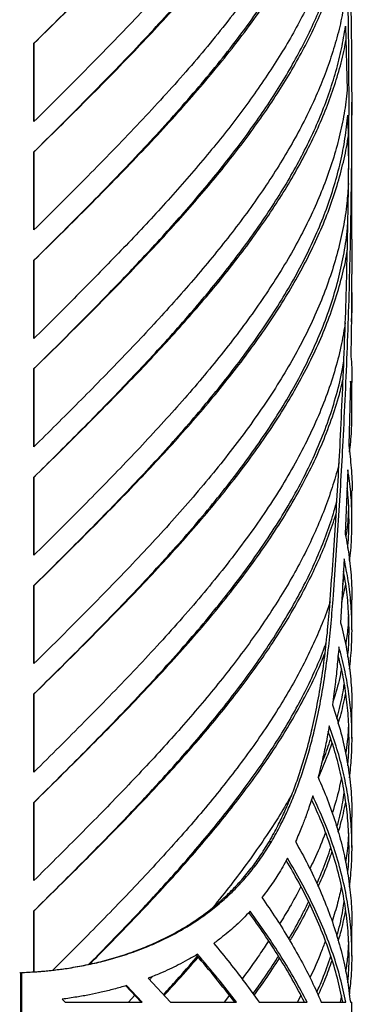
# Model space of a CAD drawing. Header units: millimetres. Extents: x 40 to 3386, y 55 to 2397.
# Tile 3 of 12: x 624 to 847, y 1069 to 1727. Entities that reach past the tile are written whole.
import ezdxf

# ---------------------------------------------------------------- set-up
doc = ezdxf.new("R2010")
doc.units = ezdxf.units.MM
doc.header["$LTSCALE"] = 8

msp = doc.modelspace()

# ---------------------------------------------------------------- linework, layer by layer
for p, q in [((842.07, 1722.35), (843.25, 1679.62)), ((633.93, 1658.77), (633.93, 1710.98)), ((634.01, 1710.98), (633.93, 1710.98)), ((634.01, 1658.77), (634.01, 1710.98)), ((846.37, 1580.31), (846.37, 1671.59)), ((843.59, 1663.12), (844.1, 1626.73)), ((633.93, 1586.38), (633.93, 1638.54)), ((634.01, 1638.54), (633.93, 1638.54)), ((634.01, 1586.38), (634.01, 1638.54)), ((846.32, 1580.31), (846.33, 1561.12)), ((633.93, 1513.99), (633.93, 1566.16)), ((634.01, 1566.16), (633.93, 1566.16)), ((634.01, 1513.99), (634.01, 1566.16)), ((846.33, 1561.12), (846.25, 1556.87)), ((846.37, 1536.72), (846.37, 1556.87)), ((846.23, 1544.63), (845.67, 1501.87)), ((633.93, 1441.61), (633.93, 1493.77)), ((634.01, 1493.77), (633.93, 1493.77)), ((634.01, 1441.61), (634.01, 1493.77)), ((845.34, 1485.37), (844.2, 1442.6)), ((846.37, 1464.33), (846.37, 1484.49)), ((633.93, 1369.22), (633.93, 1421.38)), ((634.01, 1421.38), (633.93, 1421.38)), ((634.01, 1369.22), (634.01, 1421.38)), ((843.64, 1426.13), (841.9, 1383.28)), ((846.37, 1391.94), (846.37, 1412.09)), ((841.12, 1366.8), (838.79, 1324)), ((633.93, 1296.83), (633.93, 1348.99)), ((634.01, 1348.99), (633.93, 1348.99)), ((634.01, 1296.83), (634.01, 1348.99)), ((839.54, 1337.86), (842.16, 1349.8)), ((846.37, 1319.34), (846.37, 1339.51)), ((633.93, 1224.44), (633.93, 1276.6)), ((634.01, 1276.6), (633.93, 1276.6)), ((634.01, 1224.44), (634.01, 1276.6)), ((846.37, 1246.75), (846.37, 1266.93)), ((633.93, 1152.05), (633.93, 1204.21)), ((634.01, 1204.21), (633.93, 1204.21)), ((634.01, 1152.05), (634.01, 1204.21)), ((846.37, 1174.15), (846.37, 1194.35)), ((792.54, 1177.85), (791.02, 1177.85)), ((633.93, 1091.05), (633.93, 1131.83)), ((634.01, 1131.83), (633.93, 1131.83)), ((634.01, 1091.06), (634.01, 1131.83)), ((846.37, 1101.55), (846.37, 1121.76)), ((624.98, 1090.67), (624.98, 798.97)), ((625.68, 1090.62), (625.7, 1090.62)), ((625.68, 798.97), (625.68, 1090.62)), ((625.7, 798.97), (625.7, 1090.62)), ((710.3, 1086.82), (725.05, 1070.87)), ((705.53, 1070.87), (695.11, 1081.86)), ((706.27, 1070.87), (695.76, 1081.86)), ((652.78, 1072.78), (654.74, 1070.87)), ((701.26, 1075.38), (697.02, 1070.87)), ((764.45, 1075.37), (760.99, 1070.87)), ((812.21, 1075.38), (809.91, 1070.87)), ((839.28, 1075.34), (838.39, 1070.87)), ((624.98, 1070.87), (625.68, 1070.87)), ((654.74, 1070.87), (706.27, 1070.87)), ((725.05, 1070.87), (769.3, 1070.87)), ((784.27, 1070.87), (816.36, 1070.87)), ((825.87, 1070.87), (842.27, 1070.87)), ((845.27, 1070.87), (846.37, 1070.87)), ((846.37, 798.97), (846.37, 1070.87))]:
    msp.add_line(p, q)
for centre, radius, start, end in [((633.68, 1355.61), 265.08, 267.98786, 268.11975), ((616.61, 1355.83), 265.37, 271.95872, 272.09047), ((616.63, 1355.83), 265.37, 271.95872, 272.09047)]:
    msp.add_arc(centre, radius, start, end)
for points in [[(633.93, 1710.98), (639.11, 1716.12), (649.49, 1726.41), (664.91, 1741.83), (680.14, 1757.26), (695.08, 1772.68), (709.67, 1788.11), (723.83, 1803.54), (737.49, 1818.96), (750.58, 1834.39), (763.04, 1849.81), (774.81, 1865.24), (785.81, 1880.66), (796.01, 1896.09), (805.35, 1911.51), (813.76, 1926.94), (821.3, 1942.36), (825.48, 1952.65), (827.57, 1957.79)], [(831.38, 1916.04), (829.44, 1910.68), (825.56, 1899.96), (818.33, 1883.88), (810.12, 1867.8), (800.88, 1851.72), (790.68, 1835.64), (779.58, 1819.56), (767.63, 1803.48), (754.89, 1787.4), (741.45, 1771.32), (727.36, 1755.24), (712.71, 1739.17), (697.59, 1723.09), (682.06, 1707.01), (666.22, 1690.93), (650.15, 1674.85), (639.33, 1664.13), (633.93, 1658.77)], [(633.93, 1638.54), (639.41, 1643.98), (650.37, 1654.85), (666.66, 1671.16), (682.72, 1687.46), (698.44, 1703.77), (713.75, 1720.08), (728.56, 1736.38), (742.79, 1752.69), (756.35, 1769), (769.17, 1785.3), (781.18, 1801.61), (792.31, 1817.92), (802.5, 1834.22), (811.69, 1850.53), (819.81, 1866.84), (826.92, 1883.14), (830.7, 1894.01), (832.58, 1899.45)], [(835.53, 1856.89), (833.81, 1851.26), (830.37, 1839.99), (823.62, 1823.08), (815.76, 1806.17), (806.72, 1789.27), (796.59, 1772.36), (785.42, 1755.45), (773.28, 1738.54), (760.24, 1721.64), (746.38, 1704.73), (731.79, 1687.82), (716.54, 1670.92), (700.75, 1654.01), (684.49, 1637.1), (667.86, 1620.2), (650.98, 1603.29), (639.61, 1592.02), (633.93, 1586.38)], [(633.93, 1566.16), (639.69, 1571.87), (651.22, 1583.3), (668.33, 1600.44), (685.17, 1617.59), (701.63, 1634.73), (717.62, 1651.88), (733.02, 1669.02), (747.76, 1686.16), (761.73, 1703.31), (774.84, 1720.45), (787.03, 1737.6), (798.2, 1754.74), (808.3, 1771.88), (817.26, 1789.03), (825.01, 1806.17), (831.6, 1823.32), (834.91, 1834.75), (836.56, 1840.46)], [(838.93, 1797.9), (837.78, 1793.17), (835.49, 1783.71), (830.91, 1769.51), (825.52, 1755.32), (819.26, 1741.12), (812.17, 1726.92), (804.28, 1712.73), (795.63, 1698.53), (786.25, 1684.34), (776.18, 1670.14), (765.47, 1655.95), (754.15, 1641.75), (742.29, 1627.56), (729.92, 1613.36), (717.1, 1599.17), (703.89, 1584.97), (690.34, 1570.78), (676.51, 1556.58), (662.46, 1542.38), (648.25, 1528.19), (638.7, 1518.73), (633.93, 1513.99)], [(633.93, 1493.77), (638.76, 1498.56), (648.44, 1508.15), (662.83, 1522.54), (677.06, 1536.92), (691.06, 1551.31), (704.77, 1565.69), (718.13, 1580.08), (731.08, 1594.46), (743.56, 1608.85), (755.52, 1623.23), (766.91, 1637.62), (777.68, 1652), (787.78, 1666.39), (797.17, 1680.77), (805.8, 1695.16), (813.64, 1709.54), (820.65, 1723.93), (826.81, 1738.31), (832.07, 1752.7), (836.49, 1767.08), (838.65, 1776.67), (839.73, 1781.47)], [(838.55, 1445.39), (839.54, 1466.29), (841.51, 1508.07), (843.35, 1570.76), (844.35, 1633.44), (844.49, 1696.12), (843.83, 1737.9), (843.5, 1758.8)], [(840.5, 1445.39), (841.5, 1466.29), (843.49, 1508.07), (845.34, 1570.76), (846.35, 1633.44), (846.49, 1696.12), (845.83, 1737.9), (845.5, 1758.8)], [(841.51, 1738.91), (840.61, 1733.95), (838.81, 1724.04), (834.83, 1709.18), (829.94, 1694.31), (824.08, 1679.45), (817.29, 1664.58), (809.59, 1649.72), (801.04, 1634.85), (791.66, 1619.99), (781.5, 1605.12), (770.61, 1590.26), (759.04, 1575.39), (746.84, 1560.53), (734.06, 1545.66), (720.78, 1530.8), (707.05, 1515.93), (692.93, 1501.07), (678.49, 1486.2), (663.8, 1471.34), (648.92, 1456.47), (638.93, 1446.56), (633.93, 1441.61)], [(633.93, 1421.38), (638.99, 1426.4), (649.11, 1436.43), (664.16, 1451.48), (679.02, 1466.52), (693.62, 1481.57), (707.89, 1496.62), (721.76, 1511.67), (735.17, 1526.72), (748.05, 1541.77), (760.33, 1556.82), (771.97, 1571.86), (782.9, 1586.91), (793.08, 1601.96), (802.45, 1617.01), (810.97, 1632.06), (818.59, 1647.11), (825.29, 1662.16), (831.04, 1677.2), (835.77, 1692.25), (839.57, 1707.3), (841.24, 1717.33), (842.07, 1722.35)], [(843.25, 1679.62), (842.61, 1674.44), (841.34, 1664.1), (838.03, 1648.58), (833.72, 1633.06), (828.32, 1617.54), (821.89, 1602.02), (814.45, 1586.5), (806.05, 1570.98), (796.73, 1555.46), (786.53, 1539.94), (775.5, 1524.42), (763.71, 1508.9), (751.21, 1493.38), (738.07, 1477.86), (724.34, 1462.34), (710.11, 1446.82), (695.44, 1431.3), (680.42, 1415.78), (665.1, 1400.26), (649.58, 1384.74), (639.15, 1374.39), (633.93, 1369.22)], [(633.93, 1348.99), (639.21, 1354.23), (649.77, 1364.7), (665.47, 1380.4), (680.95, 1396.11), (696.15, 1411.82), (710.97, 1427.52), (725.33, 1443.23), (739.18, 1458.93), (752.42, 1474.64), (765, 1490.35), (776.85, 1506.05), (787.9, 1521.76), (798.11, 1537.47), (807.41, 1553.17), (815.75, 1568.88), (823.11, 1584.59), (829.42, 1600.29), (834.68, 1616), (838.82, 1631.7), (841.92, 1647.41), (843.03, 1657.88), (843.59, 1663.12)], [(831.84, 1339.54), (833.11, 1357.19), (835.66, 1392.47), (837.59, 1427.75), (838.55, 1445.39)], [(833.73, 1339.54), (835.01, 1357.19), (837.59, 1392.47), (839.53, 1427.75), (840.5, 1445.39)], [(808.63, 1177.96), (811.45, 1172.86), (817.08, 1162.66), (824.32, 1147.36), (830.64, 1132.07), (835.93, 1116.77), (840.16, 1101.47), (843.4, 1086.17), (844.65, 1075.97), (845.27, 1070.87)], [(842.27, 1070.87), (841.12, 1076.21), (838.81, 1086.88), (833.87, 1102.89), (827.88, 1118.9), (820.76, 1134.91), (812.65, 1150.92), (806.39, 1161.59), (803.26, 1166.92)], [(786.22, 1140.68), (789.41, 1136.02), (795.78, 1126.71), (804.45, 1112.75), (812.42, 1098.79), (819.65, 1084.83), (823.8, 1075.53), (825.87, 1070.87)], [(816.36, 1070.87), (813.69, 1075.92), (808.34, 1086.02), (799.16, 1101.17), (789.26, 1116.32), (781.98, 1126.42), (778.34, 1131.47)], [(769.3, 1070.87), (765.12, 1076.19), (756.77, 1086.84), (747.7, 1097.49), (743.16, 1102.81)]]:
    msp.add_open_spline(points, degree=3)
for points, knots in [([(634.01, 1710.98), (639.25, 1716.12), (649.72, 1726.41), (665.28, 1741.83), (680.65, 1757.26), (695.72, 1772.68), (710.45, 1788.11), (724.73, 1803.54), (738.52, 1818.96), (751.73, 1834.39), (764.3, 1849.81), (776.17, 1865.24), (787.28, 1880.66), (797.57, 1896.09), (807, 1911.51), (815.48, 1926.94), (822.52, 1941.17), (826.27, 1950.26), (827.89, 1954.21)], [0, 0, 0, 0, 0.063421, 0.126842, 0.190263, 0.253684, 0.317105, 0.380525, 0.443946, 0.507367, 0.570788, 0.634209, 0.69763, 0.761051, 0.824472, 0.887893, 0.951314, 1, 1, 1, 1]), ([(634.01, 1638.54), (639.55, 1643.98), (650.61, 1654.85), (667.05, 1671.16), (683.25, 1687.46), (699.12, 1703.77), (714.57, 1720.08), (729.51, 1736.38), (743.87, 1752.69), (757.55, 1769), (770.49, 1785.3), (782.61, 1801.61), (793.84, 1817.92), (804.12, 1834.22), (813.4, 1850.53), (821.58, 1866.84), (828.16, 1881.69), (831.48, 1891.11), (832.88, 1895.09)], [0, 0, 0, 0, 0.063561, 0.127123, 0.190684, 0.254245, 0.317807, 0.381368, 0.444929, 0.508491, 0.572052, 0.635613, 0.699175, 0.762736, 0.826298, 0.889859, 0.95342, 1, 1, 1, 1]), ([(634.01, 1566.16), (639.83, 1571.87), (651.46, 1583.3), (668.73, 1600.44), (685.72, 1617.59), (702.33, 1634.73), (718.46, 1651.88), (734.01, 1669.02), (748.88, 1686.16), (762.97, 1703.31), (776.21, 1720.45), (788.51, 1737.6), (799.78, 1754.74), (809.97, 1771.88), (819.02, 1789.03), (826.82, 1806.17), (832.85, 1821.55), (835.69, 1831.21), (836.85, 1835.15)], [0, 0, 0, 0, 0.063733, 0.127466, 0.191199, 0.254932, 0.318665, 0.382398, 0.44613, 0.509863, 0.573596, 0.637329, 0.701062, 0.764795, 0.828528, 0.892261, 0.955994, 1, 1, 1, 1]), ([(634.01, 1493.77), (638.89, 1498.56), (648.66, 1508.15), (663.18, 1522.54), (677.54, 1536.92), (691.67, 1551.31), (705.5, 1565.69), (718.98, 1580.08), (732.05, 1594.46), (744.64, 1608.85), (756.72, 1623.23), (768.21, 1637.62), (779.07, 1652), (789.27, 1666.39), (798.74, 1680.77), (807.45, 1695.16), (815.36, 1709.54), (822.43, 1723.93), (828.65, 1738.31), (833.94, 1752.7), (837.76, 1764.78), (839.44, 1772.06), (840.02, 1774.55)], [0, 0, 0, 0, 0.051231, 0.102463, 0.153694, 0.204926, 0.256157, 0.307389, 0.35862, 0.409852, 0.461083, 0.512315, 0.563546, 0.614777, 0.666009, 0.71724, 0.768472, 0.819703, 0.870935, 0.922166, 0.973398, 1, 1, 1, 1]), ([(634.01, 1421.38), (639.12, 1426.4), (649.33, 1436.43), (664.52, 1451.48), (679.52, 1466.52), (694.25, 1481.57), (708.65, 1496.62), (722.65, 1511.67), (736.18, 1526.72), (749.17, 1541.77), (761.57, 1556.82), (773.31, 1571.86), (784.34, 1586.91), (794.61, 1601.96), (804.07, 1617.01), (812.66, 1632.06), (820.36, 1647.11), (827.12, 1662.16), (832.92, 1677.2), (837.66, 1692.25), (840.81, 1704.15), (842.01, 1711.03), (842.33, 1712.9)], [0, 0, 0, 0, 0.05162, 0.103241, 0.154861, 0.206482, 0.258102, 0.309722, 0.361343, 0.412963, 0.464583, 0.516204, 0.567824, 0.619445, 0.671065, 0.722685, 0.774306, 0.825926, 0.877546, 0.929167, 0.980787, 1, 1, 1, 1]), ([(634.01, 1348.99), (639.34, 1354.23), (650, 1364.7), (665.84, 1380.4), (681.47, 1396.11), (696.8, 1411.82), (711.75, 1427.52), (726.25, 1443.23), (740.22, 1458.93), (753.59, 1474.64), (766.28, 1490.35), (778.24, 1506.05), (789.39, 1521.76), (799.69, 1537.47), (809.07, 1553.17), (817.49, 1568.88), (824.91, 1584.59), (831.28, 1600.29), (836.61, 1616), (840.7, 1631.7), (843.08, 1642.55), (843.75, 1648.15), (843.79, 1648.52)], [0, 0, 0, 0, 0.052436, 0.104872, 0.157307, 0.209743, 0.262179, 0.314615, 0.367051, 0.419487, 0.471922, 0.524358, 0.576794, 0.62923, 0.681666, 0.734102, 0.786537, 0.838973, 0.891409, 0.943845, 0.996281, 1, 1, 1, 1]), ([(843.95, 1617.35), (843.67, 1612.97), (843.04, 1603.19), (840.61, 1588.02), (836.96, 1571.84), (832.11, 1555.66), (826.11, 1539.49), (819, 1523.31), (810.81, 1507.13), (801.59, 1490.96), (791.4, 1474.78), (780.28, 1458.6), (768.31, 1442.42), (755.53, 1426.25), (742.04, 1410.07), (727.89, 1393.89), (713.17, 1377.71), (697.96, 1361.54), (682.35, 1345.36), (666.41, 1329.18), (650.25, 1313.01), (639.37, 1302.22), (633.93, 1296.83)], [0, 0, 0, 0, 0.041039, 0.091511, 0.141982, 0.192454, 0.242926, 0.293397, 0.343869, 0.394341, 0.444812, 0.495284, 0.545755, 0.596227, 0.646699, 0.69717, 0.747642, 0.798114, 0.848585, 0.899057, 0.949528, 1, 1, 1, 1]), ([(633.93, 1276.6), (639.43, 1282.06), (650.43, 1292.97), (666.78, 1309.33), (682.88, 1325.69), (698.66, 1342.06), (714.02, 1358.42), (728.87, 1374.79), (743.13, 1391.15), (756.72, 1407.51), (769.56, 1423.88), (781.59, 1440.24), (792.72, 1456.6), (802.91, 1472.97), (812.08, 1489.33), (820.2, 1505.7), (827.21, 1522.06), (833.07, 1538.42), (837.78, 1554.79), (841.18, 1571.15), (843.09, 1583.4), (843.47, 1590.2), (843.54, 1591.54)], [0, 0, 0, 0, 0.051958, 0.103917, 0.155875, 0.207834, 0.259792, 0.31175, 0.363709, 0.415667, 0.467625, 0.519584, 0.571542, 0.623501, 0.675459, 0.727417, 0.779376, 0.831334, 0.883293, 0.935251, 0.987209, 1, 1, 1, 1]), ([(634.01, 1276.6), (639.57, 1282.06), (650.67, 1292.97), (667.16, 1309.33), (683.42, 1325.69), (699.34, 1342.06), (714.83, 1358.42), (729.82, 1374.79), (744.21, 1391.15), (757.93, 1407.51), (770.88, 1423.88), (783.02, 1440.24), (794.25, 1456.6), (804.53, 1472.97), (813.79, 1489.33), (821.98, 1505.7), (829.05, 1522.06), (834.99, 1538.42), (839.62, 1554.79), (842.35, 1566.27), (843.17, 1572.3), (843.25, 1572.87)], [0, 0, 0, 0, 0.055233, 0.110467, 0.1657, 0.220934, 0.276167, 0.331401, 0.386634, 0.441868, 0.497101, 0.552335, 0.607568, 0.662802, 0.718035, 0.773269, 0.828502, 0.883735, 0.938969, 0.994202, 1, 1, 1, 1]), ([(845.97, 1525.07), (846.04, 1525.92), (846.61, 1532.44), (846.41, 1538.96), (846.23, 1544.63)], [0, 0, 0, 0, 0.129624, 1, 1, 1, 1]), ([(841.81, 1524.29), (841.08, 1519.74), (839.46, 1509.57), (835.38, 1493.79), (829.92, 1476.95), (823.19, 1460.12), (815.28, 1443.28), (806.23, 1426.45), (796.08, 1409.62), (784.92, 1392.78), (772.79, 1375.95), (759.78, 1359.11), (745.95, 1342.28), (731.4, 1325.45), (716.21, 1308.61), (700.47, 1291.78), (684.27, 1274.94), (667.72, 1258.11), (650.91, 1241.27), (639.59, 1230.05), (633.93, 1224.44)], [0, 0, 0, 0, 0.045595, 0.101736, 0.157878, 0.214019, 0.270161, 0.326302, 0.382444, 0.438585, 0.494727, 0.550868, 0.60701, 0.663151, 0.719293, 0.775434, 0.831576, 0.887717, 0.943859, 1, 1, 1, 1]), ([(633.93, 1204.21), (639.65, 1209.89), (651.09, 1221.23), (668.08, 1238.26), (684.81, 1255.28), (701.16, 1272.3), (717.05, 1289.32), (732.37, 1306.34), (747.03, 1323.36), (760.94, 1340.38), (774.02, 1357.4), (786.18, 1374.42), (797.36, 1391.44), (807.47, 1408.46), (816.47, 1425.48), (824.29, 1442.5), (830.91, 1459.53), (836.18, 1476.55), (839.52, 1489.67), (840.65, 1497.13), (840.92, 1498.91)], [0, 0, 0, 0, 0.057757, 0.115514, 0.173271, 0.231027, 0.288784, 0.346541, 0.404298, 0.462055, 0.519812, 0.577569, 0.635325, 0.693082, 0.750839, 0.808596, 0.866353, 0.92411, 0.981867, 1, 1, 1, 1]), ([(845.67, 1501.87), (846.03, 1497.01), (846.47, 1491.22), (846.32, 1485.42), (846.3, 1484.49)], [0, 0, 0, 0, 0.8384675, 1, 1, 1, 1]), ([(634.01, 1204.21), (639.79, 1209.89), (651.34, 1221.23), (668.48, 1238.26), (685.36, 1255.28), (701.86, 1272.3), (717.89, 1289.32), (733.35, 1306.34), (748.15, 1323.36), (762.18, 1340.38), (775.38, 1357.4), (787.65, 1374.42), (798.93, 1391.44), (809.14, 1408.46), (818.21, 1425.48), (826.12, 1442.5), (832.74, 1459.53), (837.55, 1474.26), (839.61, 1483.32), (840.38, 1486.7)], [0, 0, 0, 0, 0.060253, 0.120506, 0.180759, 0.241012, 0.301265, 0.361518, 0.42177, 0.482023, 0.542276, 0.602529, 0.662782, 0.723035, 0.783288, 0.843541, 0.903794, 0.964047, 1, 1, 1, 1]), ([(844.68, 1438.09), (844.83, 1439.12), (845.71, 1445.06), (846.31, 1455.91), (846.51, 1470.64), (845.73, 1480.46), (845.34, 1485.37)], [0, 0, 0, 0, 0.065241, 0.376827, 0.688414, 1, 1, 1, 1]), ([(844.2, 1442.6), (844.79, 1437.56), (845.97, 1427.48), (846.55, 1417.31), (846.37, 1412.18), (846.36, 1412.09)], [0, 0, 0, 0, 0.495698, 0.991397, 1, 1, 1, 1]), ([(837.73, 1431.12), (837.58, 1430.41), (836.36, 1424.84), (833.17, 1414.42), (828.11, 1399.84), (822.05, 1385.26), (815.13, 1370.69), (807.34, 1356.11), (798.74, 1341.54), (789.35, 1326.96), (779.22, 1312.38), (768.4, 1297.81), (756.94, 1283.23), (744.88, 1268.66), (732.28, 1254.08), (719.19, 1239.51), (705.68, 1224.93), (691.81, 1210.35), (677.63, 1195.78), (663.22, 1181.2), (648.63, 1166.63), (638.83, 1156.91), (633.93, 1152.05)], [0, 0, 0, 0, 0.007625, 0.0598553, 0.1120855, 0.1643158, 0.2165461, 0.2687763, 0.3210066, 0.3732368, 0.4254671, 0.4776974, 0.5299276, 0.5821579, 0.6343882, 0.6866184, 0.7388487, 0.7910789, 0.8433092, 0.8955395, 0.9477697, 1, 1, 1, 1]), ([(844.71, 1365.63), (844.78, 1366.06), (845.6, 1371.42), (846.24, 1381.73), (846.5, 1396.53), (845.7, 1411.33), (844.33, 1421.2), (843.64, 1426.13)], [0, 0, 0, 0, 0.021418, 0.266064, 0.510709, 0.755355, 1, 1, 1, 1]), ([(843.49, 1373.82), (843.73, 1376.46), (844.43, 1384.03), (844.4, 1396.53), (844.03, 1407.33), (843.27, 1413.2), (843.15, 1414.13)], [0, 0, 0, 0, 0.196014, 0.563228, 0.930441, 1, 1, 1, 1]), ([(633.93, 1131.83), (638.88, 1136.74), (648.79, 1146.56), (663.52, 1161.29), (678.08, 1176.02), (692.4, 1190.75), (706.4, 1205.48), (720.03, 1220.21), (733.22, 1234.94), (745.91, 1249.67), (758.04, 1264.4), (769.57, 1279.14), (780.43, 1293.87), (790.57, 1308.6), (799.95, 1323.33), (808.53, 1338.06), (816.27, 1352.79), (823.14, 1367.52), (829.05, 1382.25), (833.46, 1394.89), (835.51, 1402.62), (836.26, 1405.44)], [0, 0, 0, 0, 0.053838, 0.107676, 0.161514, 0.215352, 0.26919, 0.323028, 0.376866, 0.430705, 0.484543, 0.538381, 0.592219, 0.646057, 0.699895, 0.753733, 0.807571, 0.861409, 0.915247, 0.969085, 1, 1, 1, 1]), ([(844.02, 1401.98), (843.98, 1400.39), (843.79, 1393.77), (843.14, 1386.96), (842.22, 1381.73), (842.19, 1381.55)], [0, 0, 0, 0, 0.232102, 0.9723199, 1, 1, 1, 1]), ([(634.01, 1131.83), (639.01, 1136.74), (649.01, 1146.56), (663.88, 1161.29), (678.57, 1176.02), (693.02, 1190.75), (707.15, 1205.48), (720.9, 1220.21), (734.21, 1234.94), (747.01, 1249.67), (759.26, 1264.4), (770.89, 1279.14), (781.84, 1293.87), (792.08, 1308.6), (801.55, 1323.33), (810.21, 1338.06), (818.02, 1352.79), (824.92, 1367.52), (830.95, 1382.17), (834.16, 1391.92), (835.76, 1396.75)], [0, 0, 0, 0, 0.055605, 0.111209, 0.166814, 0.222419, 0.278023, 0.333628, 0.389233, 0.444837, 0.500442, 0.556047, 0.611651, 0.667256, 0.722861, 0.778465, 0.83407, 0.889675, 0.945279, 1, 1, 1, 1]), ([(841.9, 1383.28), (842.85, 1378.07), (844.74, 1367.66), (846.16, 1353.07), (846.24, 1343.69), (846.28, 1339.51)], [0, 0, 0, 0, 0.356918, 0.713836, 1, 1, 1, 1]), ([(844.75, 1293.07), (845.25, 1297.92), (846.27, 1307.7), (846.51, 1322.41), (845.79, 1337.21), (844.09, 1352), (842.11, 1361.87), (841.12, 1366.8)], [0, 0, 0, 0, 0.197281, 0.397961, 0.598641, 0.79932, 1, 1, 1, 1]), ([(840.19, 1349.76), (840.37, 1350.55), (840.82, 1352.51), (841.08, 1354.46), (841.23, 1355.64)], [0, 0, 0, 0, 0.401546, 1, 1, 1, 1]), ([(843.48, 1301.2), (843.69, 1303.34), (844.38, 1310.41), (844.49, 1322.41), (843.78, 1337.21), (842.49, 1349.28), (841.1, 1356.43), (840.67, 1358.64)], [0, 0, 0, 0, 0.11171, 0.369279, 0.626849, 0.884418, 1, 1, 1, 1]), ([(831.71, 1338), (831.58, 1337.58), (829.9, 1332.12), (825.73, 1321.62), (819.16, 1306.5), (811.54, 1291.38), (803.04, 1276.25), (793.68, 1261.13), (783.5, 1246.01), (772.55, 1230.89), (760.89, 1215.76), (748.56, 1200.64), (735.64, 1185.52), (722.18, 1170.4), (708.25, 1155.28), (693.92, 1140.15), (679.25, 1125.03), (664.31, 1109.91), (653.36, 1098.95), (647.4, 1093.03), (646.51, 1092.16)], [0, 0, 0, 0, 0.005127, 0.066638, 0.128149, 0.189661, 0.251172, 0.312684, 0.374195, 0.435707, 0.497218, 0.558729, 0.620241, 0.681752, 0.743264, 0.804775, 0.866286, 0.927798, 0.989309, 1, 1, 1, 1]), ([(791.02, 1177.85), (792.05, 1179.69), (794.02, 1183.19), (796.68, 1188.26), (799.06, 1193.01), (801.31, 1197.81), (803.51, 1202.8), (805.66, 1207.99), (807.71, 1213.23), (810.37, 1220.49), (813.47, 1229.87), (816.83, 1241.5), (820.14, 1254.76), (823.29, 1269.77), (826.16, 1286.61), (828.5, 1303.86), (830.42, 1321.51), (831.36, 1333.51), (831.84, 1339.54)], [0, 0, 0, 0, 0.039808, 0.075874, 0.108205, 0.140181, 0.175398, 0.21036, 0.245079, 0.280059, 0.353393, 0.426683, 0.500033, 0.599162, 0.698463, 0.798199, 0.898627, 1, 1, 1, 1]), ([(792.54, 1177.85), (793.58, 1179.69), (795.56, 1183.19), (798.25, 1188.26), (800.65, 1193.01), (802.91, 1197.81), (805.14, 1202.8), (807.31, 1207.99), (809.38, 1213.23), (812.06, 1220.49), (815.19, 1229.87), (818.57, 1241.5), (821.92, 1254.76), (825.1, 1269.76), (827.99, 1286.61), (830.36, 1303.86), (832.29, 1321.51), (833.25, 1333.51), (833.73, 1339.54)], [0, 0, 0, 0, 0.039883, 0.076013, 0.108398, 0.14042, 0.175683, 0.210686, 0.24544, 0.280449, 0.353829, 0.427142, 0.500494, 0.599593, 0.69883, 0.79847, 0.898775, 1, 1, 1, 1]), ([(844, 1329.56), (843.9, 1326.64), (843.67, 1319.88), (842.7, 1313.12), (842.15, 1309.29)], [0, 0, 0, 0, 0.4323622, 1, 1, 1, 1]), ([(838.79, 1324), (840.07, 1318.73), (842.65, 1308.18), (845.01, 1292.36), (846.28, 1278.61), (846.25, 1270.13), (846.23, 1266.93)], [0, 0, 0, 0, 0.277218, 0.554435, 0.831653, 1, 1, 1, 1]), ([(670.67, 1096.16), (672.09, 1097.6), (678.42, 1103.97), (689.42, 1115.28), (703.57, 1130.08), (717.34, 1144.88), (730.69, 1159.69), (743.54, 1174.49), (755.84, 1189.29), (767.54, 1204.09), (778.57, 1218.9), (788.9, 1233.7), (798.46, 1248.5), (807.21, 1263.3), (815.14, 1278.11), (822.1, 1292.91), (826.77, 1303.78), (828.82, 1309.72), (829.16, 1310.73)], [0, 0, 0, 0, 0.020135, 0.089121, 0.158107, 0.227094, 0.29608, 0.365066, 0.434053, 0.503039, 0.572025, 0.641011, 0.709998, 0.778984, 0.84797, 0.916957, 0.985943, 1, 1, 1, 1]), ([(671.21, 1096.28), (672.61, 1097.68), (678.95, 1104.01), (690.01, 1115.28), (704.29, 1130.08), (718.19, 1144.88), (731.65, 1159.69), (744.63, 1174.49), (757.04, 1189.29), (768.84, 1204.09), (779.98, 1218.9), (790.39, 1233.7), (800.04, 1248.5), (808.88, 1263.3), (816.84, 1278.11), (823.43, 1291.69), (826.94, 1300.35), (828.44, 1304.07)], [0, 0, 0, 0, 0.02021, 0.091449, 0.162688, 0.233927, 0.305165, 0.376404, 0.447643, 0.518881, 0.59012, 0.661359, 0.732597, 0.803836, 0.875075, 0.946314, 1, 1, 1, 1]), ([(837.62, 1308.09), (837.42, 1305.81), (837.04, 1301.35), (836.41, 1294.82), (835.78, 1288.74), (835.09, 1282.7), (834.29, 1276.3), (833.67, 1271.74), (833.34, 1269.3)], [0, 0, 0, 0, 0.173282, 0.339909, 0.49993, 0.641585, 0.808263, 1, 1, 1, 1]), ([(843.48, 1228.52), (843.67, 1230.33), (844.36, 1237.09), (844.49, 1248.78), (843.9, 1263.61), (842.19, 1278.44), (839.96, 1291.35), (837.9, 1299.33), (837.12, 1302.36)], [0, 0, 0, 0, 0.073635, 0.274433, 0.47523, 0.676027, 0.876824, 1, 1, 1, 1]), ([(844.73, 1220.6), (845.21, 1225.05), (846.23, 1234.45), (846.52, 1248.78), (845.89, 1263.61), (844.18, 1278.44), (841.54, 1293.26), (838.92, 1303.15), (837.62, 1308.09)], [0, 0, 0, 0, 0.152724, 0.322179, 0.491634, 0.661089, 0.830545, 1, 1, 1, 1]), ([(839.34, 1293.37), (839.1, 1292.1), (837.88, 1285.62), (835.95, 1278.31), (833.91, 1272.26), (833.62, 1271.43)], [0, 0, 0, 0, 0.173669, 0.885593, 1, 1, 1, 1]), ([(836.18, 1260.05), (836.49, 1261.11), (838.26, 1267.1), (839.96, 1274.77), (840.96, 1281.38), (841.21, 1283.06)], [0, 0, 0, 0, 0.137786, 0.780986, 1, 1, 1, 1]), ([(837.17, 1256.85), (837.81, 1258.97), (839.87, 1265.74), (841.25, 1272.51), (842.19, 1277.16)], [0, 0, 0, 0, 0.313914, 1, 1, 1, 1]), ([(833.34, 1269.3), (835.12, 1263.79), (838.68, 1252.77), (842.48, 1236.23), (845.05, 1219.69), (846.32, 1205.73), (846.24, 1197.28), (846.21, 1194.35)], [0, 0, 0, 0, 0.220611, 0.441221, 0.661832, 0.882442, 1, 1, 1, 1]), ([(844.02, 1256.67), (843.85, 1252.74), (843.56, 1246.14), (842.54, 1239.53), (842.13, 1236.85)], [0, 0, 0, 0, 0.59385, 1, 1, 1, 1]), ([(831.14, 1255.26), (830.79, 1253.27), (830.1, 1249.33), (828.98, 1243.53), (827.86, 1238.12), (826.67, 1232.77), (825.32, 1227.13), (824.29, 1223.09), (823.73, 1220.92)], [0, 0, 0, 0, 0.169928, 0.336551, 0.499915, 0.639613, 0.806298, 1, 1, 1, 1]), ([(843.49, 1156.19), (843.71, 1158.48), (844.43, 1165.9), (844.47, 1178.43), (843.67, 1193.8), (841.72, 1209.17), (838.67, 1224.53), (834.98, 1238.69), (831.85, 1247.72), (830.49, 1251.63)], [0, 0, 0, 0, 0.072079, 0.233072, 0.394065, 0.555057, 0.71605, 0.877042, 1, 1, 1, 1]), ([(844.74, 1147.73), (845.27, 1152.84), (846.32, 1163.08), (846.5, 1178.43), (845.66, 1193.8), (843.69, 1209.17), (840.62, 1224.53), (836.55, 1239.9), (832.94, 1250.14), (831.14, 1255.26)], [0, 0, 0, 0, 0.142641, 0.285534, 0.428427, 0.57132, 0.714214, 0.857107, 1, 1, 1, 1]), ([(823.87, 1220.59), (825.79, 1224.93), (829.21, 1232.71), (831.89, 1240.48), (833.08, 1243.91)], [0, 0, 0, 0, 0.559423, 1, 1, 1, 1]), ([(825.96, 1229.85), (826.49, 1231.11), (828.88, 1236.71), (830.73, 1242.3), (832.16, 1246.63)], [0, 0, 0, 0, 0.225169, 1, 1, 1, 1]), ([(823.73, 1220.92), (825.88, 1215.92), (830.19, 1205.92), (835.42, 1190.91), (839.71, 1175.91), (842.97, 1160.9), (845.16, 1145.9), (846.29, 1132.85), (846.26, 1124.81), (846.25, 1121.76)], [0, 0, 0, 0, 0.151322, 0.302645, 0.453967, 0.60529, 0.756612, 0.907934, 1, 1, 1, 1]), ([(839.27, 1220.64), (838.77, 1218.18), (837.2, 1210.44), (835.07, 1202.57), (833.16, 1197.17), (833.11, 1197.03)], [0, 0, 0, 0, 0.312708, 0.982839, 1, 1, 1, 1]), ([(836.23, 1187.53), (836.42, 1188.18), (838.09, 1193.77), (839.81, 1201.49), (840.91, 1208.55), (841.24, 1210.67)], [0, 0, 0, 0, 0.084352, 0.7249, 1, 1, 1, 1]), ([(806.25, 1209.54), (803.6, 1204.97), (797.94, 1195.19), (788.16, 1180.21), (777.19, 1164.59), (765.64, 1149.19), (757.4, 1139), (753.37, 1134.01)], [0, 0, 0, 0, 0.181432, 0.388249, 0.595066, 0.801883, 1, 1, 1, 1]), ([(820.14, 1208.46), (819.56, 1206.69), (818.49, 1203.37), (816.92, 1198.77), (815.51, 1194.81), (814.13, 1191.14), (812.6, 1187.29), (810.76, 1182.84), (809.38, 1179.66), (808.63, 1177.96)], [0, 0, 0, 0, 0.169973, 0.318224, 0.444766, 0.554022, 0.679577, 0.828233, 1, 1, 1, 1]), ([(843.51, 1083.74), (843.67, 1085.18), (844.45, 1092.36), (844.5, 1105.27), (843.61, 1122.47), (841.23, 1139.67), (837.54, 1156.87), (832.48, 1174.06), (826.52, 1190.5), (821.65, 1201.2), (819.39, 1206.16)], [0, 0, 0, 0, 0.0353771, 0.175862, 0.3163469, 0.4568318, 0.5973167, 0.7378016, 0.8782866, 1, 1, 1, 1]), ([(844.64, 1075.45), (845.14, 1079.66), (846.31, 1089.6), (846.54, 1105.27), (845.59, 1122.47), (843.2, 1139.67), (839.47, 1156.87), (834.38, 1174.06), (828.06, 1191.26), (822.78, 1202.73), (820.14, 1208.46)], [0, 0, 0, 0, 0.0948895, 0.224191, 0.3534925, 0.482794, 0.6120955, 0.741397, 0.8706985, 1, 1, 1, 1]), ([(837.17, 1184.23), (837.71, 1185.98), (839.76, 1192.65), (841.14, 1199.33), (842.16, 1204.25)], [0, 0, 0, 0, 0.262343, 1, 1, 1, 1]), ([(828.58, 1184.14), (828.28, 1183.3), (826.15, 1177.18), (822.71, 1169.11), (819.15, 1161.87), (818.19, 1159.91)], [0, 0, 0, 0, 0.104224, 0.757052, 1, 1, 1, 1]), ([(844.03, 1183.86), (843.81, 1179.27), (843.5, 1172.67), (842.43, 1166.08), (842.1, 1164.08)], [0, 0, 0, 0, 0.696305, 1, 1, 1, 1]), ([(626.29, 1090.64), (627.99, 1090.72), (631.12, 1090.88), (635.4, 1091.13), (639.31, 1091.41), (643.18, 1091.78), (647.32, 1092.23), (651.53, 1092.77), (658.15, 1093.71), (667.1, 1095.27), (678.73, 1097.86), (690.57, 1101.15), (702.49, 1105.21), (713.96, 1109.89), (724.93, 1115.19), (735.35, 1121.09), (745.18, 1127.57), (754.4, 1134.63), (763, 1142.23), (770.97, 1150.37), (778.22, 1158.92), (784.95, 1168.06), (788.95, 1174.51), (791.02, 1177.85)], [0, 0, 0, 0, 0.024062, 0.044301, 0.060722, 0.079584, 0.099505, 0.119863, 0.140013, 0.194975, 0.250023, 0.312592, 0.37501, 0.437432, 0.500015, 0.562586, 0.625005, 0.687427, 0.75001, 0.812555, 0.875008, 0.935273, 1, 1, 1, 1]), ([(626.31, 1090.64), (628.02, 1090.72), (631.18, 1090.88), (635.5, 1091.13), (639.44, 1091.41), (643.35, 1091.78), (647.53, 1092.23), (651.78, 1092.77), (658.46, 1093.71), (667.48, 1095.27), (679.23, 1097.86), (691.17, 1101.15), (703.2, 1105.21), (714.77, 1109.89), (725.84, 1115.19), (736.35, 1121.09), (746.27, 1127.57), (755.58, 1134.62), (764.26, 1142.23), (772.3, 1150.37), (779.62, 1158.92), (786.41, 1168.06), (790.45, 1174.51), (792.54, 1177.85)], [0, 0, 0, 0, 0.024107, 0.044384, 0.060835, 0.079732, 0.099689, 0.120083, 0.140267, 0.19532, 0.25045, 0.313101, 0.375585, 0.438056, 0.500668, 0.563247, 0.62565, 0.688032, 0.750549, 0.813001, 0.875333, 0.935455, 1, 1, 1, 1]), ([(822.9, 1150.01), (824.34, 1153.28), (827.85, 1161.34), (830.61, 1169.39), (832.24, 1174.17)], [0, 0, 0, 0, 0.406412, 1, 1, 1, 1]), ([(823.86, 1148.02), (825.6, 1151.95), (829.05, 1159.71), (831.76, 1167.48), (833.09, 1171.3)], [0, 0, 0, 0, 0.507307, 1, 1, 1, 1]), ([(803.26, 1166.92), (802.21, 1164.99), (800.17, 1161.24), (797.03, 1156), (793.84, 1151.05), (790.29, 1146.01), (787.65, 1142.55), (786.22, 1140.68)], [0, 0, 0, 0, 0.2097089, 0.4063801, 0.5828939, 0.7744274, 1, 1, 1, 1]), ([(840.31, 1070.87), (839.16, 1076.21), (836.88, 1086.88), (831.98, 1102.89), (826.05, 1118.9), (818.99, 1134.91), (811.21, 1150.44), (805.29, 1160.63), (802.47, 1165.49)], [0, 0, 0, 0, 0.169198, 0.338396, 0.507594, 0.676792, 0.84599, 1, 1, 1, 1]), ([(812.25, 1147.94), (809.81, 1143.34), (805.39, 1135.04), (800.23, 1126.74), (797.92, 1123.04)], [0, 0, 0, 0, 0.553495, 1, 1, 1, 1]), ([(839.24, 1147.89), (838.48, 1144.26), (836.86, 1136.5), (834.38, 1128.73), (833.06, 1124.58)], [0, 0, 0, 0, 0.466583, 1, 1, 1, 1]), ([(804.13, 1113.07), (804.59, 1113.83), (808.04, 1119.53), (812.5, 1127.8), (816.09, 1135.32), (817.32, 1137.89)], [0, 0, 0, 0, 0.091706, 0.689243, 1, 1, 1, 1]), ([(836.24, 1115), (836.44, 1115.66), (838.17, 1121.44), (839.88, 1129.12), (840.94, 1136.15), (841.23, 1138.06)], [0, 0, 0, 0, 0.085279, 0.751832, 1, 1, 1, 1]), ([(778.34, 1131.47), (776.79, 1129.85), (773.79, 1126.71), (769.27, 1122.38), (764.71, 1118.34), (759.73, 1114.29), (756.07, 1111.55), (754.1, 1110.07)], [0, 0, 0, 0, 0.211002, 0.407246, 0.583397, 0.775175, 1, 1, 1, 1]), ([(804.93, 1111.7), (805.68, 1112.92), (809.44, 1119.08), (813.9, 1127.22), (817.25, 1134.14), (818.21, 1136.12)], [0, 0, 0, 0, 0.149412, 0.756466, 1, 1, 1, 1]), ([(837.17, 1111.66), (837.72, 1113.43), (839.76, 1120.07), (841.12, 1126.71), (842.12, 1131.57)], [0, 0, 0, 0, 0.266526, 1, 1, 1, 1]), ([(814.63, 1070.87), (811.98, 1075.92), (806.68, 1086.02), (797.59, 1101.17), (787.96, 1116.05), (780.95, 1125.87), (777.54, 1130.64)], [0, 0, 0, 0, 0.253468, 0.506935, 0.760403, 1, 1, 1, 1]), ([(790.63, 1111.68), (788.62, 1108.62), (783.12, 1100.29), (777.12, 1091.85), (772.98, 1086.46), (772.89, 1086.35)], [0, 0, 0, 0, 0.361785, 0.98633, 1, 1, 1, 1]), ([(828.55, 1111.67), (827.6, 1109.1), (824.65, 1101.01), (821.13, 1092.86), (818.29, 1087.28), (818.25, 1087.22)], [0, 0, 0, 0, 0.316161, 0.992428, 1, 1, 1, 1]), ([(844, 1111.2), (843.85, 1107.76), (843.56, 1101.14), (842.58, 1094.51), (842.11, 1091.32)], [0, 0, 0, 0, 0.5191339, 1, 1, 1, 1]), ([(754.1, 1110.07), (757.66, 1105.71), (764.77, 1097), (774.85, 1083.94), (781.13, 1075.23), (784.27, 1070.87)], [0, 0, 0, 0, 0.333333, 0.666667, 1, 1, 1, 1]), ([(743.16, 1102.81), (740.96, 1101.51), (736.75, 1099.04), (730.52, 1095.71), (724.36, 1092.7), (717.7, 1089.78), (712.88, 1087.85), (710.3, 1086.82)], [0, 0, 0, 0, 0.215123, 0.410002, 0.584918, 0.777439, 1, 1, 1, 1]), ([(720.46, 1075.83), (723.43, 1079.11), (730.88, 1087.32), (738.43, 1095.89), (742.84, 1101.19), (743.14, 1101.55)], [0, 0, 0, 0, 0.382379, 0.957757, 1, 1, 1, 1]), ([(720.9, 1075.36), (724.04, 1078.8), (731.71, 1087.16), (739.28, 1095.68), (743.55, 1100.76), (743.68, 1100.91)], [0, 0, 0, 0, 0.403522, 0.982709, 1, 1, 1, 1]), ([(768, 1070.87), (763.86, 1076.19), (755.68, 1086.7), (746.82, 1097.21), (742.44, 1102.39)], [0, 0, 0, 0, 0.5066239, 1, 1, 1, 1]), ([(780.27, 1076.36), (782.49, 1079.47), (788.22, 1087.53), (793.83, 1095.93), (797, 1101.22), (797.21, 1101.57)], [0, 0, 0, 0, 0.3705503, 0.95864, 1, 1, 1, 1]), ([(780.99, 1075.37), (783.48, 1078.81), (789.48, 1087.12), (794.85, 1095.42), (797.99, 1100.29)], [0, 0, 0, 0, 0.414389, 1, 1, 1, 1]), ([(822.88, 1077.4), (824.18, 1080.35), (827.73, 1088.38), (830.48, 1096.41), (832.23, 1101.49)], [0, 0, 0, 0, 0.366728, 1, 1, 1, 1]), ([(823.81, 1075.38), (825.43, 1079), (828.92, 1086.76), (831.63, 1094.52), (833.08, 1098.66)], [0, 0, 0, 0, 0.466322, 1, 1, 1, 1]), ([(713.04, 1087.93), (712.6, 1087.45), (711.99, 1086.77), (711.35, 1086.09), (711.16, 1085.89)], [0, 0, 0, 0, 0.705501, 1, 1, 1, 1]), ([(695.76, 1081.86), (692.96, 1081.05), (687.43, 1079.43), (679.13, 1077.4), (670.84, 1075.63), (662.13, 1074.12), (656.03, 1073.25), (652.78, 1072.78)], [0, 0, 0, 0, 0.202564, 0.401644, 0.58665, 0.779991, 1, 1, 1, 1])]:
    msp.add_open_spline(points, degree=3, knots=knots)

doc.saveas('drawing.dxf')
